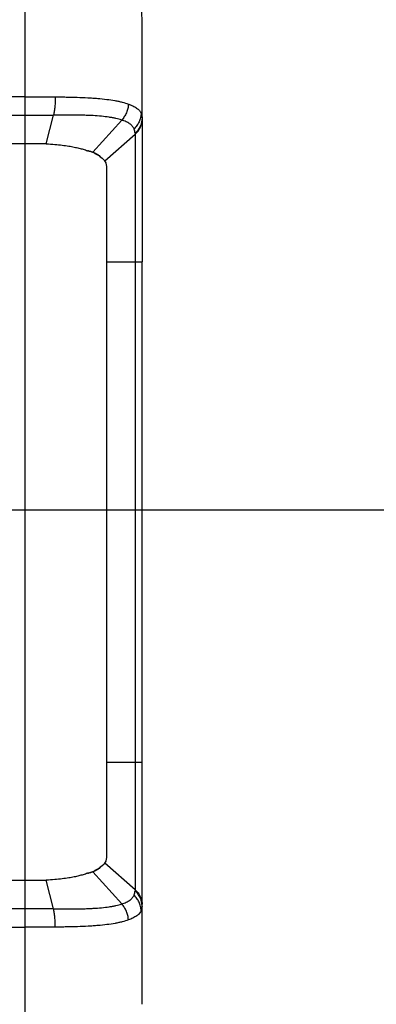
# Model space of a CAD drawing. Header units: inches. Extents: x 0.2 to 16.8, y 0.1 to 10.8.
# Tile 14 of 28: x 4.8 to 5.4, y 4.6 to 6.2. Entities that reach past the tile are written whole.
import ezdxf

# ---------------------------------------------------------------- set-up
doc = ezdxf.new("R2010")
doc.units = ezdxf.units.IN
doc.header["$LTSCALE"] = 0.935
doc.header["$MEASUREMENT"] = 0
doc.layers.get('0').update_dxf_attribs({"linetype": 'CONTINUOUS'})
doc.layers.add('DIMENSIONS', color=7, linetype='CONTINUOUS')
doc.styles.get("Standard").update_dxf_attribs({"font": 'txt', "width": 0.8})
doc.dimstyles.new('DIMSTYLE_1', dxfattribs={"dimtxt": 0.125, "dimasz": 0.18, "dimexe": 0.18, "dimexo": 0.0625, "dimgap": 0.09, "dimtad": 0, "dimtih": 1, "dimtoh": 1, "dimdec": 3, "dimzin": 4, "dimdsep": 46, "dimtxsty": 'STANDARD', "dimblk": '_FILLED', "dimblk1": '_FILLED', "dimblk2": '_FILLED', "dimcen": 0.09, "dimadec": 0, "dimazin": 0, "dimtp": 0.001, "dimtm": 0.001, "dimtfac": 1, "dimtdec": 3, "dimtofl": 0, "dimtmove": 0, "dimatfit": 3, "dimldrblk": '_FILLED', "dimfxl": 1, "dimtolj": 1, "dimtzin": 4, "dimarcsym": 0})

# ---------------------------------------------------------------- blocks, each defined once
blk = doc.blocks.new('_FILLED')
at = {"color": 0, "linetype": 'BYBLOCK'}
blk.add_solid([(0, 0), (-1, 0.1736), (-1, -0.1736)], dxfattribs=at)
blk = doc.blocks.new('*D2')
at = {"layer": 'DIMENSIONS', "color": 2, "linetype": 'CONTINUOUS'}
for p, q in [((4.4226, 5.3978), (6.4488, 5.3978)), ((6.3238, 5.3978), (6.3238, 5.0588)), ((6.3238, 4.3706), (6.3238, 4.8088)), ((4.9182, 4.3706), (6.4488, 4.3706))]:
    blk.add_line(p, q, dxfattribs=at)
at = {"layer": 'DIMENSIONS', "color": 2, "linetype": 'CONTINUOUS', "xscale": 0.18, "yscale": 0.18, "zscale": 0.18}
for p, rotation in [((6.3238, 5.3978), 90), ((6.3238, 4.3706), 270)]:
    blk.add_blockref('_FILLED', p, dxfattribs=dict(at, rotation=rotation))
at = {"layer": 'DIMENSIONS', "color": 2, "linetype": 'CONTINUOUS', "width": 0.8}
for s, p in [('26.090', (5.6113, 4.8713)), ('[', (6.3363, 4.8713)), ('26.09', (6.4363, 4.8713)), (']', (6.9363, 4.8713))]:
    blk.add_text(s, height=0.125, dxfattribs=at).set_placement(p)
blk = doc.blocks.new('*D3')
at = {"layer": 'DIMENSIONS', "color": 2, "linetype": 'CONTINUOUS'}
for p, q in [((4.3601, 5.3353), (4.3601, 3.1058)), ((5.0056, 4.4364), (5.0056, 3.1058)), ((4.3601, 3.2308), (4.0001, 3.2308)), ((5.0056, 3.2308), (5.3686, 3.2308))]:
    blk.add_line(p, q, dxfattribs=at)
at = {"layer": 'DIMENSIONS', "color": 2, "linetype": 'CONTINUOUS', "xscale": 0.18, "yscale": 0.18, "zscale": 0.18}
blk.add_blockref('_FILLED', (4.3601, 3.2308), dxfattribs=at)
at = {"layer": 'DIMENSIONS', "color": 2, "linetype": 'CONTINUOUS', "xscale": 0.18, "yscale": 0.18, "zscale": 0.18, "rotation": 180}
blk.add_blockref('_FILLED', (5.0056, 3.2308), dxfattribs=at)
at = {"layer": 'DIMENSIONS', "color": 2, "linetype": 'CONTINUOUS', "width": 0.8}
for s, p in [('16.396', (5.4311, 3.1683)), ('[', (6.1561, 3.1683)), ('16.4', (6.2561, 3.1683)), (']', (6.6561, 3.1683))]:
    blk.add_text(s, height=0.125, dxfattribs=at).set_placement(p)

msp = doc.modelspace()

# ---------------------------------------------------------------- linework, layer by layer
at = {"color": 6, "linetype": 'CONTINUOUS'}
for p, q in [((4.8087, 6.4179), (4.8087, 4.3706)), ((5.0056, 6.0564), (5.0056, 6.221)), ((4.8087, 6.0915), (3.9544, 6.0915)), ((3.9544, 6.0609), (4.8087, 6.0609)), ((4.8446, 6.0127), (4.8567, 6.0609)), ((4.9228, 5.9987), (4.9714, 6.0524)), ((5.0041, 6.0635), (5.0056, 6.0635)), ((4.9431, 5.9842), (4.9941, 6.0287)), ((4.9941, 6.0287), (4.9941, 4.7598)), ((4.8446, 6.0127), (3.9186, 6.0127)), ((4.9465, 4.8209), (4.9465, 5.9676)), ((4.9465, 5.8145), (5.0056, 5.8145)), ((5.0056, 4.5675), (5.0056, 5.8145)), ((4.9465, 4.974), (5.0056, 4.974)), ((4.9941, 4.7598), (4.9431, 4.8043)), ((4.9714, 4.7361), (4.9228, 4.7898)), ((3.9186, 4.7758), (4.8446, 4.7758)), ((4.8567, 4.7276), (4.8446, 4.7758)), ((4.8087, 4.7276), (3.9544, 4.7276)), ((5.0056, 4.725), (5.0041, 4.725)), ((3.9544, 4.697), (4.8087, 4.697))]:
    msp.add_line(p, q, dxfattribs=at)
at = {"color": 7, "linetype": 'CONTINUOUS'}
msp.add_line((5.0056, 6.0564), (5.0056, 5.8145), dxfattribs=at)
at = {"color": 6, "linetype": 'CONTINUOUS'}
msp.add_arc((4.8087, 6.221), 0.1969, 0, 90, dxfattribs=at)
for points, knots in [([(4.8087, 6.0915), (4.813, 6.0915), (4.8216, 6.0915), (4.8386, 6.0914), (4.8512, 6.0914), (4.8596, 6.0914)], [0, 0, 0, 0, 0.253304, 0.50469, 1, 1, 1, 1]), ([(4.8596, 6.0914), (4.8597, 6.0887), (4.8596, 6.0832), (4.8591, 6.0751), (4.8582, 6.0677), (4.8573, 6.063), (4.8567, 6.0609)], [0, 0, 0, 0, 0.268464, 0.535843, 0.784629, 1, 1, 1, 1]), ([(4.8596, 6.0914), (4.8597, 6.0914), (4.8599, 6.0914), (4.8602, 6.0914), (4.8606, 6.0914), (4.8618, 6.0914), (4.8644, 6.0913), (4.8701, 6.0913), (4.8811, 6.0911), (4.8964, 6.0907), (4.9113, 6.0901), (4.9227, 6.0895), (4.9334, 6.0887), (4.9458, 6.0874), (4.9576, 6.0857), (4.9662, 6.084), (4.9738, 6.0822), (4.9793, 6.0805), (4.9827, 6.0792)], [0, 0, 0, 0, 0.002369, 0.004871, 0.007371, 0.012366, 0.03227, 0.071719, 0.149199, 0.298606, 0.440717, 0.509034, 0.575393, 0.699328, 0.811315, 0.863027, 0.911916, 1, 1, 1, 1]), ([(4.9827, 6.0792), (4.9825, 6.0768), (4.9818, 6.0719), (4.9795, 6.0648), (4.976, 6.0581), (4.973, 6.0542), (4.9714, 6.0524)], [0, 0, 0, 0, 0.246758, 0.500026, 0.753233, 1, 1, 1, 1]), ([(4.9827, 6.0792), (4.9829, 6.0792), (4.9834, 6.079), (4.9847, 6.0785), (4.987, 6.0777), (4.9901, 6.0763), (4.9935, 6.0745), (4.9973, 6.0721), (5.0012, 6.0686), (5.0034, 6.0653), (5.0041, 6.0635)], [0, 0, 0, 0, 0.022735, 0.06383, 0.14388, 0.295678, 0.435962, 0.564917, 0.794762, 1, 1, 1, 1]), ([(4.8087, 6.0609), (4.8128, 6.0609), (4.8209, 6.0609), (4.8369, 6.0609), (4.8488, 6.0609), (4.8567, 6.0609)], [0, 0, 0, 0, 0.253007, 0.504709, 1, 1, 1, 1]), ([(4.9714, 6.0524), (4.9682, 6.0535), (4.9631, 6.0549), (4.956, 6.0563), (4.9479, 6.0577), (4.9369, 6.0589), (4.9254, 6.0598), (4.9154, 6.0602), (4.9048, 6.0606), (4.8909, 6.0608), (4.8766, 6.0609), (4.8663, 6.0609), (4.861, 6.0609), (4.8585, 6.0609), (4.8574, 6.0609), (4.857, 6.0609), (4.8569, 6.0609), (4.8567, 6.0609)], [0, 0, 0, 0, 0.088341, 0.137233, 0.18889, 0.300669, 0.424402, 0.490715, 0.559056, 0.7015, 0.85174, 0.929857, 0.969683, 0.98979, 0.994838, 0.997364, 1, 1, 1, 1]), ([(4.9921, 6.0377), (4.9914, 6.0394), (4.9893, 6.0427), (4.9855, 6.0459), (4.9819, 6.0482), (4.9787, 6.0498), (4.9757, 6.0509), (4.9735, 6.0517), (4.9724, 6.0521), (4.9718, 6.0522), (4.9715, 6.0523), (4.9714, 6.0524)], [0, 0, 0, 0, 0.210403, 0.438555, 0.564883, 0.701685, 0.84938, 0.92721, 0.96716, 0.987398, 1, 1, 1, 1]), ([(5.0041, 6.0635), (5.004, 6.0612), (5.0034, 6.0564), (5.0009, 6.0495), (4.9972, 6.0431), (4.9939, 6.0394), (4.9921, 6.0377)], [0, 0, 0, 0, 0.243498, 0.494257, 0.748052, 1, 1, 1, 1]), ([(4.9941, 6.0287), (4.9964, 6.0307), (5.0005, 6.0353), (5.0046, 6.0437), (5.0056, 6.0499), (5.0056, 6.053)], [0, 0, 0, 0, 0.330241, 0.663407, 1, 1, 1, 1]), ([(5.0041, 6.0635), (5.0043, 6.0633), (5.0044, 6.0628), (5.0046, 6.0623), (5.0049, 6.0614), (5.0052, 6.0603), (5.0054, 6.0593), (5.0054, 6.0589)], [0, 0, 0, 0, 0.187926, 0.281701, 0.375515, 0.752535, 1, 1, 1, 1]), ([(5.0055, 6.0533), (5.0053, 6.0519), (5.005, 6.0498), (5.0045, 6.0477), (5.0042, 6.0469)], [0, 0, 0, 0, 0.624286, 1, 1, 1, 1]), ([(4.9938, 6.0303), (4.9938, 6.0316), (4.9935, 6.0335), (4.993, 6.0355), (4.9927, 6.0364), (4.9925, 6.037), (4.9923, 6.0374), (4.9921, 6.0377)], [0, 0, 0, 0, 0.509417, 0.755939, 0.816528, 0.877737, 1, 1, 1, 1]), ([(5.0042, 6.0469), (5.0038, 6.0453), (5.0023, 6.0414), (4.999, 6.0357), (4.9957, 6.032), (4.9938, 6.0303)], [0, 0, 0, 0, 0.24867, 0.625426, 1, 1, 1, 1]), ([(4.9938, 6.0303), (4.9939, 6.0301), (4.9939, 6.0298), (4.9939, 6.0292), (4.9939, 6.0288), (4.9939, 6.0286)], [0, 0, 0, 0, 0.336112, 0.669916, 1, 1, 1, 1]), ([(4.8446, 6.0127), (4.8494, 6.0124), (4.8584, 6.0118), (4.871, 6.0104), (4.8819, 6.0089), (4.8912, 6.0072), (4.8994, 6.0054), (4.9068, 6.0034), (4.9116, 6.0018), (4.914, 6.001)], [0, 0, 0, 0, 0.204633, 0.383401, 0.538948, 0.672086, 0.784791, 0.891309, 1, 1, 1, 1]), ([(4.9465, 5.9676), (4.9465, 5.9701), (4.9464, 5.9744), (4.9454, 5.9801), (4.944, 5.9831), (4.9431, 5.9842)], [0, 0, 0, 0, 0.430347, 0.756238, 1, 1, 1, 1]), ([(4.9431, 4.8043), (4.944, 4.8054), (4.9454, 4.8085), (4.9464, 4.8141), (4.9465, 4.8185), (4.9465, 4.8209)], [0, 0, 0, 0, 0.247515, 0.572133, 1, 1, 1, 1]), ([(4.914, 4.7875), (4.9116, 4.7867), (4.9067, 4.7851), (4.8992, 4.783), (4.8911, 4.7812), (4.8818, 4.7796), (4.8709, 4.778), (4.8583, 4.7767), (4.8494, 4.7761), (4.8446, 4.7758)], [0, 0, 0, 0, 0.110003, 0.21718, 0.330582, 0.463393, 0.618132, 0.796077, 1, 1, 1, 1]), ([(4.9714, 4.7361), (4.9715, 4.7362), (4.9728, 4.7365), (4.9753, 4.7374), (4.9788, 4.7388), (4.982, 4.7404), (4.9856, 4.7426), (4.9893, 4.7459), (4.9914, 4.7491), (4.9921, 4.7508)], [0, 0, 0, 0, 0.005368, 0.156984, 0.303392, 0.439007, 0.564325, 0.790877, 1, 1, 1, 1]), ([(4.9921, 4.7508), (4.9923, 4.7511), (4.9925, 4.7515), (4.9927, 4.7521), (4.993, 4.753), (4.9935, 4.7549), (4.9938, 4.7569), (4.9938, 4.7581)], [0, 0, 0, 0, 0.122268, 0.183478, 0.244084, 0.490584, 1, 1, 1, 1]), ([(5.0041, 4.725), (5.004, 4.7273), (5.0034, 4.7321), (5.0009, 4.739), (4.9972, 4.7454), (4.9939, 4.7491), (4.9921, 4.7508)], [0, 0, 0, 0, 0.243498, 0.494257, 0.748052, 1, 1, 1, 1]), ([(4.9939, 4.7599), (4.9939, 4.7597), (4.9939, 4.7593), (4.9939, 4.7587), (4.9939, 4.7583), (4.9938, 4.7581)], [0, 0, 0, 0, 0.33106, 0.66433, 1, 1, 1, 1]), ([(5.0042, 4.7416), (5.0038, 4.7432), (5.0023, 4.7471), (4.999, 4.7528), (4.9957, 4.7565), (4.9938, 4.7581)], [0, 0, 0, 0, 0.248669, 0.625426, 1, 1, 1, 1]), ([(4.9941, 4.7598), (4.9964, 4.7577), (5.0006, 4.753), (5.0047, 4.7446), (5.0056, 4.7385), (5.0056, 4.7355)], [0, 0, 0, 0, 0.33998, 0.676421, 1, 1, 1, 1]), ([(4.8567, 4.7276), (4.8569, 4.7276), (4.8572, 4.7276), (4.8578, 4.7276), (4.8592, 4.7276), (4.8619, 4.7276), (4.8671, 4.7276), (4.8773, 4.7276), (4.8915, 4.7277), (4.9053, 4.7279), (4.9159, 4.7283), (4.9257, 4.7288), (4.9372, 4.7296), (4.9481, 4.7309), (4.9561, 4.7322), (4.9632, 4.7336), (4.9682, 4.735), (4.9714, 4.7361)], [0, 0, 0, 0, 0.002738, 0.007755, 0.017765, 0.037689, 0.077161, 0.154616, 0.3037, 0.445172, 0.513083, 0.578875, 0.701557, 0.812462, 0.863785, 0.912357, 1, 1, 1, 1]), ([(4.9827, 4.7093), (4.9825, 4.7117), (4.9818, 4.7166), (4.9795, 4.7237), (4.976, 4.7304), (4.973, 4.7343), (4.9714, 4.7361)], [0, 0, 0, 0, 0.246712, 0.500115, 0.753458, 1, 1, 1, 1]), ([(5.0056, 4.7321), (5.0056, 4.7345), (5.0053, 4.7377), (5.0045, 4.7408), (5.0042, 4.7416)], [0, 0, 0, 0, 0.745541, 1, 1, 1, 1]), ([(5.0056, 4.7321), (5.0056, 4.7309), (5.0054, 4.7292), (5.0051, 4.7276), (5.0049, 4.7272)], [0, 0, 0, 0, 0.749844, 1, 1, 1, 1]), ([(4.8567, 4.7276), (4.8488, 4.7276), (4.8369, 4.7276), (4.8209, 4.7276), (4.8128, 4.7276), (4.8087, 4.7276)], [0, 0, 0, 0, 0.495291, 0.746993, 1, 1, 1, 1]), ([(4.8596, 4.6971), (4.8597, 4.6998), (4.8596, 4.7053), (4.8591, 4.7134), (4.8582, 4.7208), (4.8573, 4.7255), (4.8567, 4.7276)], [0, 0, 0, 0, 0.268445, 0.535837, 0.784636, 1, 1, 1, 1]), ([(5.0041, 4.725), (5.0034, 4.7233), (5.0012, 4.7199), (4.9974, 4.7165), (4.9936, 4.714), (4.9902, 4.7122), (4.9866, 4.7106), (4.984, 4.7097), (4.9827, 4.7093)], [0, 0, 0, 0, 0.203965, 0.432152, 0.560056, 0.69911, 0.849576, 1, 1, 1, 1]), ([(5.0049, 4.7272), (5.0049, 4.727), (5.0048, 4.7267), (5.0046, 4.7262), (5.0045, 4.7258), (5.0044, 4.7255), (5.0043, 4.7254)], [0, 0, 0, 0, 0.305066, 0.544445, 0.783734, 1, 1, 1, 1]), ([(4.8596, 4.6971), (4.8512, 4.6971), (4.8386, 4.6971), (4.8216, 4.697), (4.813, 4.697), (4.8087, 4.697)], [0, 0, 0, 0, 0.49531, 0.746696, 1, 1, 1, 1]), ([(4.9827, 4.7093), (4.9793, 4.708), (4.9739, 4.7064), (4.9664, 4.7046), (4.9578, 4.7029), (4.9461, 4.7011), (4.9338, 4.6999), (4.9232, 4.6991), (4.9118, 4.6984), (4.897, 4.6978), (4.8819, 4.6974), (4.871, 4.6972), (4.8653, 4.6972), (4.8625, 4.6971), (4.8611, 4.6971), (4.8603, 4.6971), (4.8599, 4.6971), (4.8597, 4.6971), (4.8596, 4.6971)], [0, 0, 0, 0, 0.087423, 0.136, 0.187376, 0.29847, 0.421318, 0.487137, 0.555009, 0.696136, 0.844422, 0.921283, 0.960407, 0.980145, 0.990058, 0.995026, 0.998868, 1, 1, 1, 1])]:
    msp.add_open_spline(points, degree=3, knots=knots, dxfattribs=at)
for points in [[(5.0054, 6.0589), (5.0055, 6.0581), (5.0056, 6.0572), (5.0056, 6.0564)], [(5.0056, 6.0564), (5.0056, 6.0554), (5.0055, 6.0543), (5.0055, 6.0533)], [(5.0043, 4.7254), (5.0043, 4.7253), (5.0042, 4.7251), (5.0041, 4.725)]]:
    msp.add_open_spline(points, degree=3, dxfattribs=at)
at = {"color": 7, "linetype": 'CONTINUOUS'}
for points in [[(4.9169, 6.0002), (4.9159, 6.0004), (4.915, 6.0007), (4.914, 6.001)], [(4.9196, 5.9994), (4.9187, 5.9997), (4.9178, 5.9999), (4.9169, 6.0002)], [(4.9222, 5.9986), (4.9213, 5.9989), (4.9204, 5.9992), (4.9196, 5.9994)], [(4.9222, 5.9988), (4.9224, 5.9988), (4.9226, 5.9987), (4.9228, 5.9987)], [(4.9226, 5.9984), (4.9225, 5.9984), (4.9223, 5.9985), (4.9222, 5.9986)], [(4.9369, 5.9897), (4.9363, 5.9901), (4.9357, 5.9905), (4.9351, 5.9909)], [(4.9385, 5.9886), (4.9394, 5.9879), (4.9402, 5.9872), (4.941, 5.9864)], [(4.9397, 5.9876), (4.9393, 5.9879), (4.9389, 5.9883), (4.9385, 5.9886)], [(4.941, 5.9864), (4.9418, 5.9857), (4.9425, 5.985), (4.9431, 5.9842)], [(4.9313, 4.795), (4.9326, 4.7958), (4.9339, 4.7967), (4.9351, 4.7976)], [(4.9384, 4.7999), (4.9374, 4.7991), (4.9363, 4.7983), (4.9351, 4.7976)], [(4.9411, 4.8021), (4.9402, 4.8013), (4.9393, 4.8006), (4.9384, 4.7999)], [(4.9385, 4.7999), (4.9389, 4.8002), (4.9393, 4.8006), (4.9397, 4.8009)], [(4.9431, 4.8043), (4.9425, 4.8035), (4.9418, 4.8028), (4.9411, 4.8021)], [(4.9411, 4.8021), (4.9414, 4.8024), (4.9418, 4.8028), (4.9422, 4.8032)], [(4.9422, 4.8032), (4.9425, 4.8035), (4.9428, 4.8039), (4.9431, 4.8043)], [(4.9172, 4.7882), (4.9162, 4.788), (4.9151, 4.7878), (4.9141, 4.7876)], [(4.9218, 4.7898), (4.9236, 4.7906), (4.9253, 4.7915), (4.927, 4.7925)], [(4.927, 4.7925), (4.9284, 4.7933), (4.9299, 4.7941), (4.9313, 4.795)]]:
    msp.add_open_spline(points, degree=3, dxfattribs=at)
for points, knots in [([(4.9141, 6.0009), (4.9149, 6.0008), (4.9176, 6.0002), (4.9203, 5.9995), (4.9222, 5.9988)], [0, 0, 0, 0, 0.28643, 1, 1, 1, 1]), ([(4.9351, 5.9909), (4.9339, 5.9918), (4.9312, 5.9936), (4.927, 5.996), (4.9241, 5.9976), (4.9226, 5.9984)], [0, 0, 0, 0, 0.315048, 0.660097, 1, 1, 1, 1]), ([(4.9228, 5.9987), (4.9252, 5.9978), (4.9285, 5.9964), (4.9314, 5.9945), (4.9321, 5.9939)], [0, 0, 0, 0, 0.745375, 1, 1, 1, 1]), ([(4.9321, 5.9939), (4.9331, 5.9931), (4.9341, 5.9922), (4.935, 5.9911), (4.9351, 5.9909)], [0, 0, 0, 0, 0.880804, 1, 1, 1, 1]), ([(4.9351, 5.9909), (4.9363, 5.9902), (4.9374, 5.9894), (4.9385, 5.9886), (4.9385, 5.9886)], [0, 0, 0, 0, 0.975242, 1, 1, 1, 1]), ([(4.9385, 5.9886), (4.9385, 5.9886), (4.938, 5.989), (4.9374, 5.9894), (4.9369, 5.9897)], [0, 0, 0, 0, 0.062963, 1, 1, 1, 1]), ([(4.941, 5.9864), (4.941, 5.9864), (4.9406, 5.9868), (4.9402, 5.9872), (4.9397, 5.9876)], [0, 0, 0, 0, 0.018773, 1, 1, 1, 1]), ([(4.9431, 5.9842), (4.9428, 5.9846), (4.9421, 5.9854), (4.9414, 5.9861), (4.941, 5.9864)], [0, 0, 0, 0, 0.487094, 1, 1, 1, 1]), ([(4.9351, 4.7976), (4.935, 4.7974), (4.9341, 4.7963), (4.9331, 4.7954), (4.9321, 4.7946)], [0, 0, 0, 0, 0.116543, 1, 1, 1, 1]), ([(4.9351, 4.7976), (4.9357, 4.798), (4.9368, 4.7987), (4.938, 4.7995), (4.9385, 4.7999), (4.9385, 4.7999)], [0, 0, 0, 0, 0.512359, 0.967967, 1, 1, 1, 1]), ([(4.9397, 4.8009), (4.9402, 4.8013), (4.9406, 4.8017), (4.941, 4.8021), (4.9411, 4.8021)], [0, 0, 0, 0, 0.974829, 1, 1, 1, 1]), ([(4.914, 4.7875), (4.915, 4.7878), (4.9168, 4.7883), (4.9194, 4.789), (4.9211, 4.7895), (4.9218, 4.7898)], [0, 0, 0, 0, 0.360415, 0.707389, 1, 1, 1, 1]), ([(4.9228, 4.7898), (4.9221, 4.7896), (4.9203, 4.789), (4.9184, 4.7885), (4.9172, 4.7882)], [0, 0, 0, 0, 0.359393, 1, 1, 1, 1]), ([(4.9321, 4.7946), (4.9314, 4.794), (4.9285, 4.7921), (4.9252, 4.7907), (4.9228, 4.7898)], [0, 0, 0, 0, 0.252878, 1, 1, 1, 1])]:
    msp.add_open_spline(points, degree=3, knots=knots, dxfattribs=at)

# ---------------------------------------------------------------- dimensions: what is measured, and where the dimension line sits
at = {"layer": 'DIMENSIONS', "color": 2, "linetype": 'CONTINUOUS'}
for base, p1, p2, angle, picture, middle in [((6.3238, 5.3978), (4.9182, 4.3706), (4.4226, 5.3978), 90, '*D2', (6.3238, 4.9338)), ((4.36008, 3.23078), (5.0056, 4.4364), (4.36008, 5.33529), 180, '*D3', (6.09362, 3.23078))]:
    dim = msp.add_linear_dim(base=base, p1=p1, p2=p2, angle=angle, dimstyle='DIMSTYLE_1', dxfattribs=at)
    dim.commit()
    dim.dimension.update_dxf_attribs({"geometry": picture, "text_midpoint": middle, "dimtype": 160})

doc.saveas('drawing.dxf')
